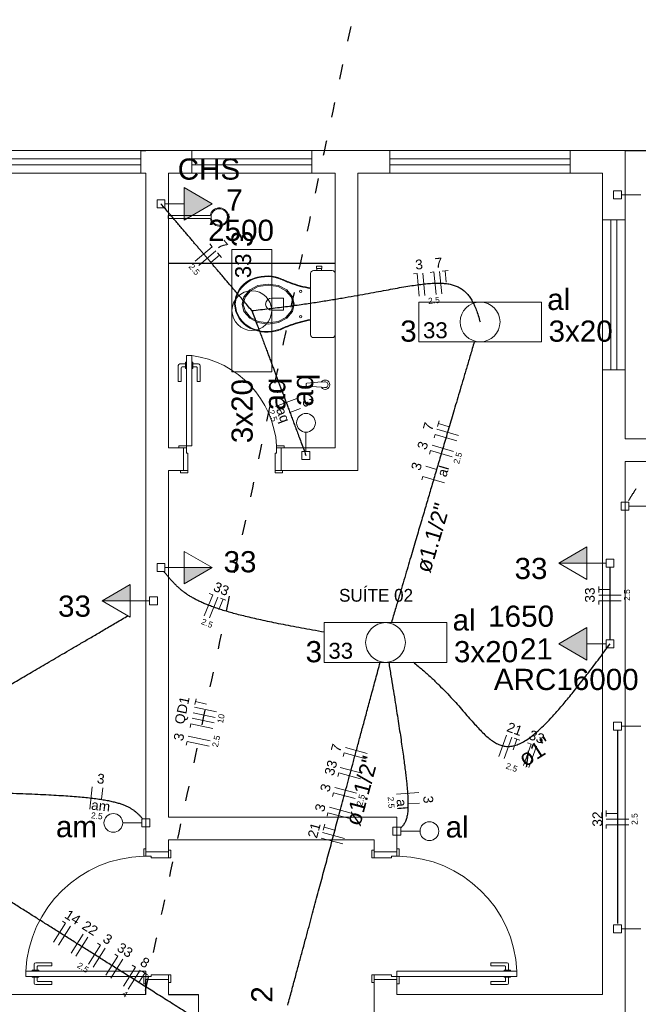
# Model space of a CAD drawing. Header units: millimetres. Extents: x 26 to 1362, y 24 to 358.
# Tile 244 of 256: x 1288.21 to 1292.33, y 263.45 to 270.01. Entities that reach past the tile are written whole.
import ezdxf

# ---------------------------------------------------------------- set-up
doc = ezdxf.new("R2010")
doc.units = ezdxf.units.MM
doc.linetypes.add('DOT2', pattern=[3.175, 0, -3.175])
for name, color, linetype in [('ARQ-ALVENARIA', 4, 'Continuous'), ('ARQ-PISO', 8, 'Continuous'), ('LOUÇAS', 7, 'Continuous')]:
    doc.layers.add(name, color=color, linetype=linetype)
for name, color, linetype, lineweight in [('EL-Condutos', 4, 'Continuous', 30), ('EL-Fios', 9, 'Continuous', 20), ('EL-Textos condutos', 7, 'Continuous', 20), ('EL-Textos fios', 7, 'Continuous', 20), ('EL-Textos pontos', 5, 'Continuous', 20), ('MB ALVENARIA', 7, 'Continuous', 20), ('MB ESQUADRIA', 7, 'Continuous', 20), ('MB MOBILIÁRIO', 8, 'Continuous', 5), ('MB TEXTO 0', 7, 'Continuous', 20), ('P-SIMBOL', 5, 'Continuous', 20)]:
    doc.layers.add(name, color=color, linetype=linetype, lineweight=lineweight)
doc.styles.add('arial', font='arial.ttf')
doc.styles.add('AvantGardeBkBT', font='txt')

msp = doc.modelspace()

# ---------------------------------------------------------------- hatches: boundary and pattern name
at = {"layer": 'P-SIMBOL', "linetype": 'Continuous'}
for points in [[(1289.3056, 268.6728), (1289.4931, 268.7811), (1289.3056, 268.8893)], [(1291.9885, 266.3862), (1291.801, 266.3862), (1291.9885, 266.4944)], [(1289.3056, 266.3563), (1289.4931, 266.3563), (1289.3056, 266.248)], [(1288.9465, 266.1353), (1288.759, 266.1353), (1288.9465, 266.2435)], [(1291.9885, 265.9563), (1291.801, 265.848), (1291.9885, 265.7398)]]:
    msp.add_hatch(color=256, dxfattribs=at).paths.add_polyline_path(points)

# ---------------------------------------------------------------- linework, layer by layer
at = {"layer": 'ARQ-ALVENARIA'}
for points in [[(1289.017, 269.1355), (1289.051, 269.1355)], [(1289.051, 263.5115), (1289.051, 263.6115)], [(1289.201, 263.5115), (1289.401, 263.5115)]]:
    msp.add_lwpolyline(points, dxfattribs=at)
at = {"layer": 'ARQ-PISO'}
for points in [[(1292.243, 269.1355), (1296.576, 269.137)], [(1289.201, 268.385), (1289.201, 268.385), (1290.3115, 268.385)]]:
    msp.add_lwpolyline(points, dxfattribs=at)
at = {"layer": 'EL-Condutos', "linetype": 'DOT2', "ltscale": 0.05}
for points in [[(1285.0543, 244.8112), (1285.4741, 246.78), (1285.867, 248.6223), (1286.2347, 250.3469), (1286.5793, 251.963), (1286.9027, 253.4796), (1287.2069, 254.9057), (1287.4936, 256.2505), (1287.7649, 257.5229), (1288.0228, 258.7319), (1288.269, 259.8867), (1288.5056, 260.9963), (1288.7345, 262.0696), (1288.9576, 263.1159), (1289.1768, 264.144), (1289.3942, 265.1631), (1289.6115, 266.1822), (1289.8307, 267.2104), (1290.0538, 268.2566), (1290.2827, 269.33), (1290.5193, 270.4396), (1290.7656, 271.5944), (1291.0234, 272.8034), (1291.2947, 274.0758), (1291.5815, 275.4205), (1291.8856, 276.8467), (1292.209, 278.3633), (1292.5536, 279.9794), (1292.9214, 281.704), (1293.3142, 283.5462), (1293.734, 285.5151)], [(1296.4832, 270.7306), (1296.1238, 270.4314), (1295.7878, 270.1511), (1295.4744, 269.889), (1295.1825, 269.6442), (1294.9115, 269.416), (1294.6602, 269.2036), (1294.428, 269.0062), (1294.2137, 268.8229), (1294.0167, 268.6531), (1293.836, 268.496), (1293.6706, 268.3507), (1293.5198, 268.2165), (1293.3825, 268.0927), (1293.258, 267.9783), (1293.1453, 267.8727), (1293.0435, 267.775), (1292.9518, 267.6845), (1292.8692, 267.6004), (1292.7948, 267.5219), (1292.7279, 267.4482), (1292.6674, 267.3785), (1292.6125, 267.3121), (1292.5623, 267.2482), (1292.5159, 267.186), (1292.4724, 267.1247), (1292.4309, 267.0635), (1292.3905, 267.0017), (1292.3504, 266.9384), (1292.3096, 266.8729), (1292.2672, 266.8044)]]:
    msp.add_spline(points, degree=3, dxfattribs=at)
at = {"layer": 'EL-Condutos', "linetype": 'Continuous'}
for points in [[(1289.7563, 268.0695), (1289.727, 268.1039), (1289.6996, 268.1361), (1289.674, 268.1663), (1289.6499, 268.1945), (1289.6274, 268.221), (1289.6062, 268.246), (1289.5862, 268.2695), (1289.5673, 268.2917), (1289.5493, 268.3129), (1289.5321, 268.3331), (1289.5156, 268.3525), (1289.4997, 268.3712), (1289.4841, 268.3895), (1289.4688, 268.4075), (1289.4537, 268.4253), (1289.4385, 268.4431), (1289.4232, 268.4611), (1289.4077, 268.4794), (1289.3917, 268.4981), (1289.3752, 268.5175), (1289.358, 268.5377), (1289.3401, 268.5589), (1289.3211, 268.5811), (1289.3011, 268.6046), (1289.2799, 268.6296), (1289.2574, 268.6561), (1289.2334, 268.6843), (1289.2077, 268.7145), (1289.1803, 268.7467), (1289.151, 268.7811)], [(1289.7563, 268.0695), (1289.8718, 268.0825), (1289.9809, 268.0961), (1290.084, 268.1102), (1290.1811, 268.1245), (1290.2725, 268.139), (1290.3584, 268.1533), (1290.439, 268.1674), (1290.5144, 268.181), (1290.5849, 268.1939), (1290.6507, 268.2061), (1290.7119, 268.2172), (1290.7688, 268.2272), (1290.8216, 268.2357), (1290.8704, 268.2427), (1290.9155, 268.248), (1290.957, 268.2513), (1290.9952, 268.2526), (1291.0303, 268.2515), (1291.0624, 268.248), (1291.0917, 268.2418), (1291.1185, 268.2328), (1291.143, 268.2208), (1291.1652, 268.2055), (1291.1856, 268.1869), (1291.2041, 268.1647), (1291.2212, 268.1387), (1291.2368, 268.1088), (1291.2513, 268.0748), (1291.2648, 268.0365), (1291.2775, 267.9937)], [(1289.7563, 268.0695), (1289.7737, 268.0228), (1289.7901, 267.9791), (1289.8054, 267.9382), (1289.8197, 267.8999), (1289.8331, 267.8639), (1289.8458, 267.8301), (1289.8577, 267.7982), (1289.869, 267.768), (1289.8797, 267.7393), (1289.89, 267.7119), (1289.8998, 267.6856), (1289.9093, 267.6601), (1289.9186, 267.6353), (1289.9277, 267.6109), (1289.9367, 267.5867), (1289.9458, 267.5626), (1289.9549, 267.5382), (1289.9642, 267.5134), (1289.9737, 267.4879), (1289.9835, 267.4616), (1289.9938, 267.4342), (1290.0045, 267.4055), (1290.0158, 267.3753), (1290.0277, 267.3434), (1290.0403, 267.3096), (1290.0538, 267.2736), (1290.0681, 267.2353), (1290.0834, 267.1944), (1290.0997, 267.1507), (1290.1172, 267.104)], [(1291.2383, 267.8607), (1291.2127, 267.7739), (1291.1885, 267.6921), (1291.1658, 267.615), (1291.1443, 267.5423), (1291.124, 267.4736), (1291.1048, 267.4085), (1291.0866, 267.3466), (1291.0692, 267.2876), (1291.0525, 267.2312), (1291.0365, 267.1769), (1291.021, 267.1245), (1291.006, 267.0735), (1290.9912, 267.0235), (1290.9767, 266.9743), (1290.9623, 266.9255), (1290.9479, 266.8767), (1290.9334, 266.8275), (1290.9186, 266.7775), (1290.9036, 266.7265), (1290.8881, 266.6741), (1290.8721, 266.6198), (1290.8554, 266.5634), (1290.838, 266.5044), (1290.8198, 266.4425), (1290.8005, 266.3774), (1290.7802, 266.3087), (1290.7588, 266.236), (1290.736, 266.1589), (1290.7119, 266.0772), (1290.6863, 265.9904)], [(1290.2397, 265.9258), (1290.1607, 265.9399), (1290.0862, 265.9535), (1290.0162, 265.9667), (1289.9504, 265.9796), (1289.8886, 265.9921), (1289.8308, 266.0044), (1289.7767, 266.0164), (1289.7261, 266.0282), (1289.6789, 266.0399), (1289.635, 266.0515), (1289.5941, 266.063), (1289.5561, 266.0746), (1289.5208, 266.0861), (1289.488, 266.0978), (1289.4576, 266.1095), (1289.4294, 266.1214), (1289.4033, 266.1335), (1289.379, 266.1459), (1289.3565, 266.1586), (1289.3354, 266.1716), (1289.3157, 266.1849), (1289.2972, 266.1987), (1289.2798, 266.213), (1289.2631, 266.2278), (1289.2472, 266.2431), (1289.2318, 266.259), (1289.2167, 266.2756), (1289.2018, 266.2929), (1289.187, 266.3109), (1289.1719, 266.3296)], [(1292.143, 265.8749), (1292.143, 265.8976), (1292.143, 265.9189), (1292.143, 265.939), (1292.143, 265.9579), (1292.143, 265.9758), (1292.143, 265.9927), (1292.143, 266.0087), (1292.143, 266.0239), (1292.143, 266.0385), (1292.143, 266.0525), (1292.143, 266.066), (1292.143, 266.0791), (1292.143, 266.092), (1292.143, 266.1046), (1292.143, 266.1171), (1292.143, 266.1297), (1292.143, 266.1423), (1292.143, 266.1552), (1292.143, 266.1683), (1292.143, 266.1818), (1292.143, 266.1958), (1292.143, 266.2103), (1292.143, 266.2256), (1292.143, 266.2416), (1292.143, 266.2585), (1292.143, 266.2763), (1292.143, 266.2953), (1292.143, 266.3153), (1292.143, 266.3367), (1292.143, 266.3593)], [(1287.1848, 265.012), (1287.2626, 265.0576), (1287.3362, 265.1007), (1287.4058, 265.1415), (1287.4717, 265.1802), (1287.5343, 265.2169), (1287.594, 265.2518), (1287.6509, 265.2852), (1287.7054, 265.3171), (1287.7578, 265.3479), (1287.8085, 265.3776), (1287.8577, 265.4064), (1287.9058, 265.4346), (1287.9531, 265.4623), (1287.9998, 265.4897), (1288.0464, 265.517), (1288.093, 265.5444), (1288.1401, 265.5719), (1288.1879, 265.6), (1288.2367, 265.6286), (1288.2869, 265.658), (1288.3388, 265.6884), (1288.3926, 265.72), (1288.4487, 265.7529), (1288.5075, 265.7873), (1288.5691, 265.8235), (1288.634, 265.8615), (1288.7025, 265.9016), (1288.7747, 265.944), (1288.8512, 265.9888), (1288.9321, 266.0363)], [(1290.8331, 265.7254), (1290.8943, 265.6746), (1290.9507, 265.6243), (1291.0025, 265.5747), (1291.0502, 265.5263), (1291.0942, 265.4794), (1291.1348, 265.4343), (1291.1724, 265.3915), (1291.2075, 265.3513), (1291.2405, 265.314), (1291.2717, 265.28), (1291.3016, 265.2497), (1291.3305, 265.2234), (1291.3589, 265.2015), (1291.3871, 265.1844), (1291.4156, 265.1723), (1291.4447, 265.1657), (1291.4749, 265.1649), (1291.5065, 265.1703), (1291.5399, 265.1823), (1291.5756, 265.2011), (1291.6139, 265.2272), (1291.6552, 265.2609), (1291.7, 265.3026), (1291.7486, 265.3527), (1291.8014, 265.4114), (1291.8589, 265.4792), (1291.9214, 265.5564), (1291.9893, 265.6433), (1292.0631, 265.7404), (1292.143, 265.848)], [(1289.9962, 263.441), (1290.0219, 263.5367), (1290.0464, 263.6273), (1290.0695, 263.7133), (1290.0915, 263.7949), (1290.1124, 263.8727), (1290.1325, 263.947), (1290.1516, 264.0182), (1290.1701, 264.0867), (1290.1879, 264.1529), (1290.2052, 264.2172), (1290.2222, 264.2801), (1290.2388, 264.3418), (1290.2553, 264.4029), (1290.2716, 264.4637), (1290.2881, 264.5247), (1290.3046, 264.5861), (1290.3214, 264.6485), (1290.3386, 264.7121), (1290.3562, 264.7776), (1290.3744, 264.8451), (1290.3932, 264.9151), (1290.4129, 264.9881), (1290.4334, 265.0644), (1290.455, 265.1444), (1290.4777, 265.2286), (1290.5016, 265.3172), (1290.5268, 265.4108), (1290.5534, 265.5098), (1290.5816, 265.6144), (1290.6114, 265.7252)], [(1290.6689, 265.7239), (1290.6832, 265.636), (1290.6966, 265.5532), (1290.7091, 265.4752), (1290.7207, 265.402), (1290.7315, 265.3333), (1290.7414, 265.269), (1290.7504, 265.2088), (1290.7586, 265.1528), (1290.766, 265.1006), (1290.7725, 265.0522), (1290.7783, 265.0074), (1290.7832, 264.966), (1290.7874, 264.9278), (1290.7908, 264.8928), (1290.7934, 264.8606), (1290.7953, 264.8313), (1290.7964, 264.8045), (1290.7968, 264.7802), (1290.7965, 264.7582), (1290.7955, 264.7383), (1290.7938, 264.7204), (1290.7913, 264.7043), (1290.7883, 264.6898), (1290.7845, 264.6768), (1290.7801, 264.6652), (1290.7751, 264.6547), (1290.7694, 264.6452), (1290.7631, 264.6366), (1290.7562, 264.6286), (1290.7487, 264.6211)], [(1292.193, 265.2735), (1292.193, 265.2117), (1292.193, 265.1538), (1292.193, 265.0995), (1292.193, 265.0484), (1292.193, 265.0004), (1292.193, 264.9552), (1292.193, 264.9124), (1292.193, 264.8718), (1292.193, 264.8331), (1292.193, 264.7961), (1292.193, 264.7605), (1292.193, 264.726), (1292.193, 264.6924), (1292.193, 264.6593), (1292.193, 264.6265), (1292.193, 264.5937), (1292.193, 264.5607), (1292.193, 264.5271), (1292.193, 264.4927), (1292.193, 264.4573), (1292.193, 264.4205), (1292.193, 264.3821), (1292.193, 264.3418), (1292.193, 264.2993), (1292.193, 264.2544), (1292.193, 264.2068), (1292.193, 264.1562), (1292.193, 264.1023), (1292.193, 264.0449), (1292.193, 263.9837)], [(1287.3664, 264.8721), (1287.5045, 264.8693), (1287.6341, 264.8665), (1287.7557, 264.8638), (1287.8693, 264.861), (1287.9755, 264.8582), (1288.0743, 264.8553), (1288.1662, 264.8523), (1288.2514, 264.8492), (1288.3302, 264.8459), (1288.4029, 264.8424), (1288.4699, 264.8386), (1288.5313, 264.8346), (1288.5875, 264.8303), (1288.6388, 264.8256), (1288.6854, 264.8206), (1288.7277, 264.8153), (1288.766, 264.8094), (1288.8005, 264.8032), (1288.8316, 264.7964), (1288.8595, 264.7892), (1288.8845, 264.7814), (1288.907, 264.773), (1288.9271, 264.764), (1288.9453, 264.7544), (1288.9618, 264.7441), (1288.9769, 264.7331), (1288.9908, 264.7214), (1289.004, 264.7089), (1289.0166, 264.6956), (1289.029, 264.6815)], [(1289.7541, 263.1175), (1289.6317, 263.1947), (1289.5164, 263.2674), (1289.4079, 263.3359), (1289.3055, 263.4004), (1289.2089, 263.4614), (1289.1174, 263.519), (1289.0306, 263.5738), (1288.9481, 263.6258), (1288.8692, 263.6756), (1288.7934, 263.7233), (1288.7204, 263.7694), (1288.6496, 263.8141), (1288.5804, 263.8577), (1288.5123, 263.9006), (1288.445, 263.9431), (1288.3778, 263.9855), (1288.3103, 264.0281), (1288.2419, 264.0712), (1288.1722, 264.1151), (1288.1006, 264.1603), (1288.0267, 264.2069), (1287.95, 264.2553), (1287.8699, 264.3058), (1287.7859, 264.3588), (1287.6976, 264.4145), (1287.6044, 264.4732), (1287.5058, 264.5354), (1287.4014, 264.6013), (1287.2905, 264.6711), (1287.1729, 264.7454)]]:
    msp.add_spline(points, degree=3, dxfattribs=at)
at = {"layer": 'EL-Fios'}
for p, q in [((1289.3782, 268.3982), (1289.4925, 268.4954)), ((1289.4763, 268.5144), (1289.4925, 268.4954)), ((1289.4025, 268.3696), (1289.5168, 268.4668)), ((1289.484, 268.3897), (1289.5411, 268.4383)), ((1289.5281, 268.4535), (1289.554, 268.423)), ((1290.8329, 268.3134), (1290.8577, 268.3159)), ((1290.8724, 268.1666), (1290.8577, 268.3159)), ((1290.9098, 268.1703), (1290.8951, 268.3195)), ((1290.9448, 268.3244), (1290.9697, 268.3269)), ((1290.9844, 268.1776), (1290.9697, 268.3269)), ((1291.0217, 268.1813), (1291.007, 268.3306)), ((1291.0244, 268.3323), (1291.0642, 268.3362)), ((1291.0517, 268.2596), (1291.0443, 268.3342)), ((1289.9148, 267.431), (1290.0554, 267.4835)), ((1290.0099, 267.391), (1290.0801, 267.4173)), ((1290.9937, 267.297), (1291.0051, 267.3354)), ((1291.0713, 267.295), (1290.9994, 267.3162)), ((1290.9711, 267.2203), (1290.9782, 267.2443)), ((1291.122, 267.2018), (1290.9782, 267.2443)), ((1291.1326, 267.2378), (1290.9888, 267.2802)), ((1291.1008, 267.1299), (1290.9569, 267.1724)), ((1290.9392, 267.1124), (1290.9463, 267.1364)), ((1291.0902, 267.0939), (1290.9463, 267.1364)), ((1290.9876, 267.0113), (1290.9157, 267.0326)), ((1290.8886, 266.9407), (1290.8956, 266.9647)), ((1291.0395, 266.9222), (1290.8956, 266.9647)), ((1289.4388, 266.0361), (1289.4961, 266.1747)), ((1289.473, 266.1842), (1289.4961, 266.1747)), ((1292.068, 266.1909), (1292.068, 266.2309)), ((1292.143, 266.2109), (1292.068, 266.2109)), ((1292.218, 266.1734), (1292.068, 266.1734)), ((1289.4735, 266.0217), (1289.5308, 266.1604)), ((1289.5368, 266.0767), (1289.5654, 266.1461)), ((1289.5469, 266.1537), (1289.5839, 266.1384)), ((1292.218, 266.1359), (1292.068, 266.1359)), ((1292.068, 266.1109), (1292.068, 266.1359)), ((1289.3772, 265.4434), (1289.3856, 265.4825)), ((1289.4548, 265.4473), (1289.3814, 265.463)), ((1289.5125, 265.3583), (1289.3658, 265.3896)), ((1289.5203, 265.395), (1289.3736, 265.4263)), ((1289.5047, 265.3217), (1289.358, 265.353)), ((1289.3449, 265.2918), (1289.3501, 265.3163)), ((1289.4968, 265.285), (1289.3501, 265.3163)), ((1289.3195, 265.1726), (1289.3247, 265.1971)), ((1289.4714, 265.1658), (1289.3247, 265.1971)), ((1289.4792, 265.2025), (1289.3325, 265.2338)), ((1291.4015, 265.0976), (1291.4525, 265.2386)), ((1291.4367, 265.0848), (1291.4878, 265.2258)), ((1291.4975, 265.1426), (1291.523, 265.2131)), ((1291.5042, 265.2199), (1291.5418, 265.2063)), ((1291.5936, 265.1876), (1291.6171, 265.1791)), ((1290.5257, 265.1184), (1290.3808, 265.1574)), ((1291.566, 265.038), (1291.6171, 265.1791)), ((1291.6013, 265.0253), (1291.6523, 265.1663)), ((1290.3646, 265.0971), (1290.3711, 265.1212)), ((1290.5159, 265.0822), (1290.3711, 265.1212)), ((1290.4899, 264.9857), (1290.3451, 265.0247)), ((1290.3288, 264.9643), (1290.3353, 264.9885)), ((1290.4802, 264.9495), (1290.3353, 264.9885)), ((1288.676, 264.7463), (1288.6922, 264.8954)), ((1288.7544, 264.8132), (1288.7625, 264.8878)), ((1290.4541, 264.8529), (1290.3093, 264.8919)), ((1290.2931, 264.8316), (1290.2996, 264.8557)), ((1290.4444, 264.8167), (1290.2996, 264.8557)), ((1290.7193, 264.8462), (1290.8689, 264.858)), ((1290.4184, 264.7201), (1290.2735, 264.7591)), ((1290.7996, 264.7815), (1290.8744, 264.7874)), ((1292.118, 264.698), (1292.118, 264.738)), ((1290.2573, 264.6988), (1290.2638, 264.7229)), ((1290.4086, 264.6839), (1290.2638, 264.7229)), ((1292.193, 264.718), (1292.118, 264.718)), ((1292.268, 264.6805), (1292.118, 264.6805)), ((1290.2326, 264.6071), (1290.243, 264.6457)), ((1290.3102, 264.6069), (1290.2378, 264.6264)), ((1292.268, 264.643), (1292.118, 264.643)), ((1292.118, 264.618), (1292.118, 264.643)), ((1290.3631, 264.5149), (1290.2183, 264.554)), ((1290.3729, 264.5512), (1290.228, 264.5902)), ((1288.4355, 263.8604), (1288.5155, 263.9873)), ((1288.4672, 263.8404), (1288.5472, 263.9673)), ((1288.4944, 264.0006), (1288.5155, 263.9873)), ((1288.5518, 263.787), (1288.6318, 263.9139)), ((1288.5835, 263.767), (1288.6635, 263.8939)), ((1288.6681, 263.7137), (1288.7481, 263.8406)), ((1288.6998, 263.6937), (1288.7798, 263.8206)), ((1288.727, 263.8539), (1288.7481, 263.8406)), ((1288.7844, 263.6404), (1288.8644, 263.7672)), ((1288.8161, 263.6204), (1288.8961, 263.7472)), ((1288.8433, 263.7806), (1288.8644, 263.7672)), ((1288.9007, 263.567), (1288.9807, 263.6939)), ((1288.9596, 263.7072), (1288.9807, 263.6939)), ((1288.9324, 263.547), (1289.0124, 263.6739)), ((1289.0042, 263.5904), (1289.0442, 263.6539)), ((1289.0272, 263.6645), (1289.0611, 263.6432))]:
    msp.add_line(p, q, dxfattribs=at)
at = {"layer": 'LOUÇAS'}
msp.add_line((1289.201, 268.6835), (1289.201, 268.7035), dxfattribs=at)
at = {"layer": 'MB ALVENARIA'}
for p, q in [((1290.687, 263.642), (1290.572, 263.642)), ((1290.687, 263.642), (1290.572, 263.642)), ((1289.051, 263.5115), (1289.051, 263.6115)), ((1289.051, 263.6115), (1289.201, 263.6115)), ((1290.722, 263.6115), (1290.572, 263.6115))]:
    msp.add_line(p, q, dxfattribs=at)
for points in [[(1289.017, 269.1355), (1289.017, 268.985)], [(1289.051, 269.1355), (1289.356, 269.1355)], [(1289.356, 268.985), (1289.356, 269.1355)], [(1290.1565, 269.1355), (1290.677, 269.1355)], [(1290.1565, 268.985), (1290.1565, 269.1355)], [(1290.677, 268.985), (1290.677, 269.1355)], [(1291.8775, 269.1355), (1292.243, 269.1355)], [(1291.8775, 268.985), (1291.8775, 269.1355)], [(1292.243, 268.675), (1292.243, 269.1355)], [(1289.017, 268.985), (1289.051, 268.985)], [(1289.051, 264.4625), (1289.051, 268.985)], [(1289.201, 267.154), (1289.201, 268.985)], [(1289.201, 268.985), (1289.356, 268.985)], [(1290.1565, 268.985), (1290.3115, 268.985)], [(1290.3115, 267.154), (1290.3115, 268.985)], [(1290.462, 267.004), (1290.462, 268.985)], [(1290.462, 268.985), (1290.677, 268.985)], [(1291.8775, 268.985), (1292.093, 268.985)], [(1292.093, 268.675), (1292.093, 268.985)], [(1292.093, 268.675), (1292.243, 268.675)], [(1292.093, 263.5115), (1292.093, 267.6745)], [(1292.093, 267.6745), (1292.243, 267.6745)], [(1292.243, 267.214), (1292.243, 267.6745)], [(1289.301, 267.154), (1289.201, 267.154)], [(1289.301, 267.004), (1289.301, 267.154)], [(1290.3115, 267.154), (1289.9515, 267.154)], [(1290.722, 263.3615), (1292.243, 263.3615), (1292.243, 267.064)], [(1289.201, 264.6925), (1289.201, 267.004)], [(1289.301, 267.004), (1289.201, 267.004)], [(1290.462, 267.004), (1289.9515, 267.004)], [(1289.201, 264.6925), (1290.722, 264.6925)], [(1290.722, 264.4625), (1290.722, 264.6925)], [(1289.201, 264.4625), (1289.201, 264.5425)], [(1289.201, 264.5425), (1290.572, 264.5425)], [(1290.572, 264.4625), (1290.572, 264.5425)], [(1290.722, 263.622), (1290.722, 263.5115)], [(1289.201, 263.5115), (1289.201, 263.6115)], [(1290.572, 261.01), (1290.572, 263.6115)], [(1290.722, 263.6115), (1290.722, 263.5115)], [(1284.868, 263.5115), (1289.051, 263.5115)], [(1289.201, 263.5115), (1289.401, 263.5115)], [(1289.401, 261.01), (1289.401, 263.5115)], [(1290.722, 263.5115), (1292.093, 263.5115)]]:
    msp.add_lwpolyline(points, dxfattribs=at)
at = {"layer": 'MB ESQUADRIA'}
for p, q in [((1289.2665, 267.704), (1289.2665, 267.597)), ((1289.2665, 267.704), (1289.2665, 267.597)), ((1289.315, 267.714), (1289.2765, 267.714)), ((1289.315, 267.714), (1289.2765, 267.714)), ((1289.2865, 267.597), (1289.2865, 267.689)), ((1289.2865, 267.597), (1289.2865, 267.689)), ((1289.2915, 267.694), (1289.315, 267.694)), ((1289.2915, 267.694), (1289.315, 267.694)), ((1289.3215, 267.7265), (1289.315, 267.7265)), ((1289.315, 267.7265), (1289.315, 267.684)), ((1289.3215, 267.7265), (1289.315, 267.7265)), ((1289.315, 267.7265), (1289.315, 267.684)), ((1289.315, 267.684), (1289.3215, 267.684)), ((1289.315, 267.684), (1289.3215, 267.684)), ((1289.3565, 267.7265), (1289.363, 267.7265)), ((1289.3565, 267.7265), (1289.363, 267.7265)), ((1289.363, 267.684), (1289.3565, 267.684)), ((1289.363, 267.684), (1289.3565, 267.684)), ((1289.363, 267.7265), (1289.363, 267.684)), ((1289.363, 267.7265), (1289.363, 267.684)), ((1289.363, 267.714), (1289.4015, 267.714)), ((1289.363, 267.714), (1289.4015, 267.714)), ((1289.3865, 267.694), (1289.363, 267.694)), ((1289.3865, 267.694), (1289.363, 267.694)), ((1289.3915, 267.597), (1289.3915, 267.689)), ((1289.3915, 267.597), (1289.3915, 267.689)), ((1289.4115, 267.704), (1289.4115, 267.597)), ((1289.4115, 267.704), (1289.4115, 267.597)), ((1289.2665, 267.597), (1289.2865, 267.597)), ((1289.2665, 267.597), (1289.2865, 267.597)), ((1289.4115, 267.597), (1289.3915, 267.597)), ((1289.4115, 267.597), (1289.3915, 267.597)), ((1289.321, 267.154), (1289.296, 267.154)), ((1289.321, 267.154), (1289.296, 267.154)), ((1289.321, 267.154), (1289.296, 267.154)), ((1289.321, 267.154), (1289.296, 267.154)), ((1289.321, 267.119), (1289.321, 267.154)), ((1289.321, 267.119), (1289.321, 267.154)), ((1289.321, 267.119), (1289.321, 267.154)), ((1289.321, 267.119), (1289.321, 267.154)), ((1289.321, 267.119), (1289.331, 267.119)), ((1289.321, 267.119), (1289.331, 267.119)), ((1289.321, 267.119), (1289.331, 267.119)), ((1289.321, 267.119), (1289.331, 267.119)), ((1289.331, 267.119), (1289.331, 267.004)), ((1289.331, 267.119), (1289.331, 267.004)), ((1289.331, 267.119), (1289.331, 267.004)), ((1289.331, 267.119), (1289.331, 267.004)), ((1289.9115, 267.119), (1289.9115, 267.004)), ((1289.9215, 267.119), (1289.9115, 267.119)), ((1289.9115, 267.119), (1289.9115, 267.004)), ((1289.9215, 267.119), (1289.9115, 267.119)), ((1289.9215, 267.119), (1289.9215, 267.154)), ((1289.9215, 267.154), (1289.9465, 267.154)), ((1289.9215, 267.119), (1289.9215, 267.154)), ((1289.9215, 267.154), (1289.9465, 267.154)), ((1289.331, 267.004), (1289.296, 267.004)), ((1289.331, 267.004), (1289.296, 267.004)), ((1289.331, 267.004), (1289.296, 267.004)), ((1289.331, 267.004), (1289.296, 267.004)), ((1289.9115, 267.004), (1289.9465, 267.004)), ((1289.9115, 267.004), (1289.9465, 267.004)), ((1289.201, 264.4625), (1289.051, 264.4625)), ((1289.051, 264.4325), (1289.051, 264.4575)), ((1289.086, 264.4325), (1289.051, 264.4325)), ((1289.086, 264.4325), (1289.086, 264.4225)), ((1289.086, 264.4225), (1289.201, 264.4225)), ((1289.201, 264.4225), (1289.201, 264.4575)), ((1290.572, 264.4625), (1290.722, 264.4625)), ((1290.572, 264.4225), (1290.572, 264.4575)), ((1290.687, 264.4225), (1290.572, 264.4225)), ((1290.687, 264.4325), (1290.687, 264.4225)), ((1290.687, 264.4325), (1290.722, 264.4325)), ((1290.722, 264.4325), (1290.722, 264.4575)), ((1288.306, 263.6735), (1288.306, 263.7125)), ((1288.316, 263.7225), (1288.423, 263.722)), ((1288.326, 263.697), (1288.326, 263.6735)), ((1288.423, 263.7025), (1288.331, 263.7025)), ((1288.423, 263.722), (1288.423, 263.7025)), ((1291.457, 263.7225), (1291.35, 263.722)), ((1291.35, 263.722), (1291.35, 263.7025)), ((1291.35, 263.7025), (1291.442, 263.7025)), ((1291.447, 263.697), (1291.447, 263.6735)), ((1291.467, 263.6735), (1291.467, 263.7125)), ((1288.2935, 263.6675), (1288.2935, 263.6735)), ((1288.2935, 263.6735), (1288.336, 263.6735)), ((1288.2935, 263.6325), (1288.2935, 263.626)), ((1288.2935, 263.626), (1288.336, 263.626)), ((1288.306, 263.626), (1288.306, 263.587)), ((1288.326, 263.602), (1288.326, 263.626)), ((1288.336, 263.6735), (1288.336, 263.667)), ((1288.336, 263.626), (1288.336, 263.6325)), ((1289.051, 263.632), (1289.051, 263.607)), ((1289.086, 263.632), (1289.051, 263.632)), ((1289.051, 263.632), (1289.051, 263.607)), ((1289.086, 263.632), (1289.051, 263.632)), ((1289.086, 263.642), (1289.201, 263.642)), ((1289.086, 263.632), (1289.086, 263.642)), ((1289.086, 263.642), (1289.201, 263.642)), ((1289.086, 263.632), (1289.086, 263.642)), ((1289.201, 263.642), (1289.201, 263.6065)), ((1289.201, 263.642), (1289.201, 263.6065)), ((1290.572, 263.642), (1290.572, 263.6065)), ((1290.572, 263.642), (1290.572, 263.6065)), ((1290.687, 263.632), (1290.687, 263.642)), ((1290.687, 263.632), (1290.687, 263.642)), ((1290.687, 263.632), (1290.722, 263.632)), ((1290.687, 263.632), (1290.722, 263.632)), ((1290.722, 263.632), (1290.722, 263.607)), ((1290.722, 263.632), (1290.722, 263.607)), ((1291.437, 263.6735), (1291.437, 263.667)), ((1291.4795, 263.6735), (1291.437, 263.6735)), ((1291.437, 263.626), (1291.437, 263.6325)), ((1291.4795, 263.626), (1291.437, 263.626)), ((1291.447, 263.602), (1291.447, 263.626)), ((1291.467, 263.626), (1291.467, 263.587)), ((1291.4795, 263.6675), (1291.4795, 263.6735)), ((1291.4795, 263.6325), (1291.4795, 263.626)), ((1288.316, 263.577), (1288.423, 263.577)), ((1288.423, 263.597), (1288.331, 263.597)), ((1288.423, 263.577), (1288.423, 263.597)), ((1291.35, 263.577), (1291.35, 263.597)), ((1291.35, 263.597), (1291.442, 263.597)), ((1291.457, 263.577), (1291.35, 263.577))]:
    msp.add_line(p, q, dxfattribs=at)
at = {"layer": 'MB ESQUADRIA', "linetype": 'Continuous'}
for points in [[(1289.017, 269.1355), (1287.0155, 269.1355)], [(1290.1565, 269.1355), (1289.356, 269.1355)], [(1291.8775, 269.1355), (1290.677, 269.1355)], [(1287.0155, 269.0805), (1289.017, 269.0805)], [(1289.356, 269.0805), (1290.1565, 269.0805)], [(1290.677, 269.0805), (1291.8775, 269.0805)], [(1287.0155, 269.0405), (1289.017, 269.0405)], [(1289.356, 269.0405), (1290.1565, 269.0405)], [(1290.677, 269.0405), (1291.8775, 269.0405)], [(1287.0155, 268.985), (1289.017, 268.985)], [(1289.356, 268.985), (1290.1565, 268.985)], [(1290.677, 268.985), (1291.8775, 268.985)], [(1292.093, 268.675), (1292.093, 267.6745)], [(1292.148, 268.675), (1292.148, 267.6745)], [(1292.188, 268.675), (1292.188, 267.6745)], [(1292.243, 267.6745), (1292.243, 268.675)], [(1292.243, 267.214), (1293.984, 267.214)], [(1292.243, 267.064), (1293.984, 267.064)]]:
    msp.add_lwpolyline(points, dxfattribs=at)
at = {"layer": 'MB ESQUADRIA'}
for points in [[(1289.3565, 267.7695), (1289.3565, 267.169), (1289.321, 267.169), (1289.321, 267.7695), (1289.3565, 267.7695)], [(1289.296, 267.154), (1289.271, 267.154), (1289.271, 267.169), (1289.321, 267.169), (1289.321, 267.154), (1289.321, 267.154)], [(1289.296, 267.154), (1289.271, 267.154), (1289.271, 267.169), (1289.321, 267.169), (1289.321, 267.154), (1289.321, 267.154)], [(1289.296, 267.154), (1289.271, 267.154), (1289.271, 267.169), (1289.321, 267.169), (1289.321, 267.154), (1289.321, 267.154)], [(1289.296, 267.154), (1289.271, 267.154), (1289.271, 267.169), (1289.321, 267.169), (1289.321, 267.154), (1289.321, 267.154)], [(1289.9465, 267.154), (1289.9715, 267.154), (1289.9715, 267.169), (1289.9215, 267.169), (1289.9215, 267.154), (1289.9215, 267.154)], [(1289.9465, 267.154), (1289.9715, 267.154), (1289.9715, 267.169), (1289.9215, 267.169), (1289.9215, 267.154), (1289.9215, 267.154)], [(1289.9515, 267.004), (1289.9515, 267.154)], [(1289.331, 267.004), (1289.331, 266.989), (1289.281, 266.989), (1289.281, 267.004), (1289.296, 267.004)], [(1289.331, 267.004), (1289.331, 266.989), (1289.281, 266.989), (1289.281, 267.004), (1289.296, 267.004)], [(1289.331, 267.004), (1289.331, 266.989), (1289.281, 266.989), (1289.281, 267.004), (1289.296, 267.004)], [(1289.331, 267.004), (1289.331, 266.989), (1289.281, 266.989), (1289.281, 267.004), (1289.296, 267.004)], [(1289.9115, 267.004), (1289.9115, 266.989), (1289.9615, 266.989), (1289.9615, 267.004), (1289.9465, 267.004)], [(1289.9115, 267.004), (1289.9115, 266.989), (1289.9615, 266.989), (1289.9615, 267.004), (1289.9465, 267.004)], [(1289.051, 264.4575), (1289.051, 264.4825), (1289.036, 264.4825), (1289.036, 264.4325), (1289.051, 264.4325), (1289.051, 264.4325)], [(1289.201, 264.4225), (1289.216, 264.4225), (1289.216, 264.4725), (1289.201, 264.4725), (1289.201, 264.4575)], [(1290.572, 264.4225), (1290.557, 264.4225), (1290.557, 264.4725), (1290.572, 264.4725), (1290.572, 264.4575)], [(1290.722, 264.4575), (1290.722, 264.4825), (1290.737, 264.4825), (1290.737, 264.4325), (1290.722, 264.4325), (1290.722, 264.4325)], [(1289.051, 263.607), (1289.051, 263.582), (1289.036, 263.582), (1289.036, 263.632), (1289.051, 263.632), (1289.051, 263.632)], [(1289.051, 263.607), (1289.051, 263.582), (1289.036, 263.582), (1289.036, 263.632), (1289.051, 263.632), (1289.051, 263.632)], [(1289.201, 263.642), (1289.216, 263.642), (1289.216, 263.5915), (1289.201, 263.5915), (1289.201, 263.6065)], [(1289.201, 263.642), (1289.216, 263.642), (1289.216, 263.5915), (1289.201, 263.5915), (1289.201, 263.6065)], [(1290.572, 263.642), (1290.557, 263.642), (1290.557, 263.5915), (1290.572, 263.5915), (1290.572, 263.6065)], [(1290.572, 263.642), (1290.557, 263.642), (1290.557, 263.5915), (1290.572, 263.5915), (1290.572, 263.6065)], [(1290.722, 263.607), (1290.722, 263.582), (1290.737, 263.582), (1290.737, 263.632), (1290.722, 263.632), (1290.722, 263.632)], [(1290.722, 263.607), (1290.722, 263.582), (1290.737, 263.582), (1290.737, 263.632), (1290.722, 263.632), (1290.722, 263.632)], [(1290.722, 263.582), (1290.722, 263.6115)]]:
    msp.add_lwpolyline(points, dxfattribs=at)
for points in [[(1289.051, 263.667), (1288.2505, 263.667), (1288.2505, 263.632), (1289.051, 263.632), (1289.051, 263.667)], [(1290.722, 263.667), (1291.5225, 263.667), (1291.5225, 263.632), (1290.722, 263.632), (1290.722, 263.667)]]:
    msp.add_lwpolyline(points, close=True, dxfattribs=at)
at = {"layer": 'MB ESQUADRIA', "linetype": 'Continuous'}
for centre, radius, start, end in [((1289.274, 267.1255), 0.6491, 3.84016, 82.7146), ((1289.274, 267.1255), 0.6491, 3.84016, 82.7146), ((1289.052, 263.63), 0.8023, 91.1406, 177.349), ((1290.721, 263.63), 0.8023, 2.65068, 88.8594)]:
    msp.add_arc(centre, radius, start, end, dxfattribs=at)
at = {"layer": 'MB ESQUADRIA'}
for centre, radius, start, end in [((1289.2765, 267.704), 0.01, 89.9711, 179.971), ((1289.2765, 267.704), 0.01, 89.9711, 179.971), ((1289.2915, 267.689), 0.005, 89.9711, 179.971), ((1289.2915, 267.689), 0.005, 89.9711, 179.971), ((1289.3865, 267.689), 0.005, 359.971, 89.9711), ((1289.3865, 267.689), 0.005, 359.971, 89.9711), ((1289.4015, 267.704), 0.01, 359.971, 89.9711), ((1289.4015, 267.704), 0.01, 359.971, 89.9711), ((1288.316, 263.7125), 0.01, 89.9711, 179.971), ((1288.331, 263.697), 0.005, 89.9711, 179.971), ((1291.442, 263.697), 0.005, 0.02893, 90.0289), ((1291.457, 263.7125), 0.01, 0.02893, 90.0289), ((1288.316, 263.587), 0.01, 179.971, 269.971), ((1288.331, 263.602), 0.005, 179.971, 269.971), ((1291.442, 263.602), 0.005, 270.029, 0.02893), ((1291.457, 263.587), 0.01, 270.029, 0.02893)]:
    msp.add_arc(centre, radius, start, end, dxfattribs=at)
at = {"layer": 'MB MOBILIÁRIO'}
for p, q in [((1289.4795, 268.7035), (1289.201, 268.7035)), ((1289.4795, 268.6835), (1289.201, 268.6835)), ((1289.603, 268.7135), (1289.5975, 268.7115)), ((1289.5975, 268.6755), (1289.603, 268.674)), ((1289.6065, 268.6935), (1289.6, 268.6935)), ((1289.6065, 268.6935), (1289.6, 268.6935)), ((1290.3115, 268.3165), (1290.3115, 267.909)), ((1290.1175, 267.581), (1290.1175, 267.5705)), ((1290.22, 267.5945), (1290.122, 267.586)), ((1290.22, 267.558), (1290.122, 267.5655)), ((1290.2415, 267.595), (1290.22, 267.5935)), ((1290.2415, 267.556), (1290.22, 267.558))]:
    msp.add_line(p, q, dxfattribs=at)
for points in [[(1290.1865, 268.3495), (1290.1865, 268.3645), (1290.204, 268.3645), (1290.2225, 268.3645), (1290.2225, 268.3495), (1290.2195, 268.3495), (1290.2195, 268.3365)], [(1290.1865, 268.3495), (1290.1895, 268.3495)], [(1290.2195, 268.3495), (1290.1895, 268.3495)], [(1290.1895, 268.3495), (1290.1895, 268.3365)], [(1290.3115, 268.3165), (1290.3115, 268.3165), (1290.3105, 268.3245), (1290.306, 268.331), (1290.2995, 268.335), (1290.2915, 268.3365), (1290.168, 268.3365), (1290.168, 268.3365), (1290.16, 268.335), (1290.1535, 268.331), (1290.1495, 268.3245), (1290.148, 268.3165), (1290.148, 268.113)], [(1290.0395, 268.113), (1290.027, 268.162), (1290.027, 268.162), (1289.9885, 268.2075), (1289.9885, 268.2075), (1289.934, 268.236), (1289.934, 268.236), (1289.8655, 268.2465), (1289.8655, 268.2465), (1289.797, 268.236), (1289.797, 268.236), (1289.7425, 268.2075), (1289.7425, 268.2075), (1289.704, 268.162), (1289.704, 268.162), (1289.6915, 268.113), (1289.6915, 268.113), (1289.704, 268.064), (1289.704, 268.064), (1289.7425, 268.0185), (1289.7425, 268.0185), (1289.797, 267.99), (1289.797, 267.99), (1289.8655, 267.9795), (1289.8655, 267.9795), (1289.934, 267.99), (1289.934, 267.99), (1289.9885, 268.0185), (1289.9885, 268.0185), (1290.027, 268.064), (1290.027, 268.064), (1290.0395, 268.113), (1290.0395, 268.113)], [(1290.0315, 268.113), (1290.02, 268.159), (1290.02, 268.159), (1289.9835, 268.202), (1289.9835, 268.202), (1289.931, 268.229), (1289.931, 268.229), (1289.8655, 268.239), (1289.8655, 268.239), (1289.7995, 268.229), (1289.7995, 268.229), (1289.7475, 268.202), (1289.7475, 268.202), (1289.711, 268.159), (1289.711, 268.159), (1289.6995, 268.113), (1289.6995, 268.113), (1289.711, 268.067), (1289.711, 268.067), (1289.7475, 268.024), (1289.7475, 268.024), (1289.7995, 267.997), (1289.7995, 267.997), (1289.8655, 267.987), (1289.8655, 267.987), (1289.931, 267.997), (1289.931, 267.997), (1289.9835, 268.024), (1289.9835, 268.024), (1290.02, 268.067), (1290.02, 268.067), (1290.0315, 268.113), (1290.0315, 268.113)], [(1290.147, 268.2155), (1290.147, 268.2155), (1290.148, 268.215)], [(1289.889, 268.153), (1289.9665, 268.153), (1289.9665, 268.1125)], [(1289.889, 268.072), (1289.9665, 268.072), (1289.9665, 268.113)], [(1290.3115, 267.909), (1290.3115, 267.909), (1290.3105, 267.901), (1290.306, 267.8955), (1290.2995, 267.891), (1290.2915, 267.8895), (1290.168, 267.8895), (1290.168, 267.8895), (1290.16, 267.891), (1290.1535, 267.8955), (1290.1495, 267.901), (1290.148, 267.909), (1290.148, 268.113)], [(1290.147, 268.0105), (1290.147, 268.0105), (1290.148, 268.0105)]]:
    msp.add_lwpolyline(points, dxfattribs=at)
for centre, radius in [((1289.5395, 268.6935), 0.0542), ((1290.081, 268.197), 0.00752), ((1290.081, 268.0285), 0.00752)]:
    msp.add_circle(centre, radius, dxfattribs=at)
for centre, radius, start, end in [((1289.5395, 268.6935), 0.0608, 17.388, 170.531), ((1289.5395, 268.6935), 0.0608, 189.469, 343.009), ((1289.5395, 268.6935), 0.0608, 343.009, 17.388), ((1289.6035, 268.713), 0.000485, 353.979, 107.388), ((1289.6035, 268.6745), 0.000485, 253.009, 5.28949), ((1289.6425, 268.709), 0.0388, 173.979, 203.353), ((1289.6425, 268.678), 0.0388, 156.647, 185.289), ((1289.831, 268.1045), 0.19, 115.762, 177.208), ((1289.8585, 268.0455), 0.255, 72.0904, 115.446), ((1289.858, 268.049), 0.2469, 71.867, 115.762), ((1300.458, 293.504), 27.3278, 247.351, 247.526), ((1301.0575, 294.943), 28.8818, 247.354, 247.518), ((1289.831, 268.1045), 0.1852, 115.762, 177.208), ((1290.2785, 268.972), 0.7678, 249.691, 260.163), ((1290.2785, 268.972), 0.7631, 249.691, 260.163), ((1289.889, 268.1125), 0.0405, 90, 270), ((1289.831, 268.1215), 0.19, 182.792, 244.238), ((1289.831, 268.1215), 0.1852, 182.792, 244.238), ((1290.2785, 267.254), 0.7678, 99.837, 110.309), ((1289.8585, 268.1805), 0.255, 244.554, 287.91), ((1289.858, 268.177), 0.2469, 244.238, 288.133), ((1300.458, 242.722), 27.3278, 112.474, 112.649), ((1301.0575, 241.283), 28.8818, 112.482, 112.646), ((1290.2785, 267.254), 0.7631, 99.837, 110.309), ((1290.1225, 267.581), 0.005, 94.4463, 180), ((1290.1225, 267.5705), 0.005, 180, 265.554), ((1290.2445, 267.5755), 0.0309, 217.138, 142.862), ((1290.2445, 267.5755), 0.0197, 261.107, 98.8925)]:
    msp.add_arc(centre, radius, start, end, dxfattribs=at)
at = {"layer": 'P-SIMBOL'}
for p, q in [((1289.3056, 268.6728), (1289.3056, 268.8893)), ((1289.3056, 268.8893), (1289.4931, 268.7811)), ((1292.1665, 268.8144), (1292.1665, 268.8674)), ((1292.1665, 268.8674), (1292.2195, 268.8674)), ((1292.2195, 268.8674), (1292.2195, 268.8144)), ((1289.1245, 268.7546), (1289.1245, 268.8076)), ((1289.1245, 268.8076), (1289.1776, 268.8076)), ((1289.1776, 268.8076), (1289.1776, 268.7546)), ((1292.2195, 268.8144), (1292.1665, 268.8144)), ((1292.3476, 268.8409), (1292.2195, 268.8409)), ((1289.1776, 268.7546), (1289.1245, 268.7546)), ((1289.3056, 268.7811), (1289.1776, 268.7811)), ((1289.4931, 268.7811), (1289.3056, 268.6728)), ((1289.8888, 268.4775), (1289.6238, 268.4775)), ((1289.6238, 268.4775), (1289.6238, 267.6615)), ((1289.8888, 268.4775), (1289.8888, 267.6615)), ((1290.8695, 268.1262), (1291.6855, 268.1262)), ((1290.8695, 268.1262), (1290.8695, 267.8612)), ((1291.6855, 268.1262), (1291.6855, 267.8612)), ((1290.8695, 267.8612), (1291.6855, 267.8612)), ((1289.8888, 267.6615), (1289.6238, 267.6615)), ((1290.1172, 267.259), (1290.1172, 267.1305)), ((1290.0906, 267.1305), (1290.1437, 267.1305)), ((1290.0906, 267.0775), (1290.0906, 267.1305)), ((1290.1437, 267.1305), (1290.1437, 267.0775)), ((1290.1437, 267.0775), (1290.0906, 267.0775)), ((1292.2165, 266.7388), (1292.2165, 266.7918)), ((1292.2165, 266.7918), (1292.2695, 266.7918)), ((1292.2695, 266.7918), (1292.2695, 266.7388)), ((1292.398, 266.7653), (1292.2695, 266.7653)), ((1292.2695, 266.7388), (1292.2165, 266.7388)), ((1289.3056, 266.4645), (1289.4931, 266.3563)), ((1289.3056, 266.248), (1289.3056, 266.4645)), ((1291.801, 266.3862), (1291.9885, 266.4944)), ((1291.9885, 266.4944), (1291.9885, 266.2779)), ((1289.1245, 266.3297), (1289.1245, 266.3828)), ((1289.1245, 266.3828), (1289.1776, 266.3828)), ((1289.1776, 266.3828), (1289.1776, 266.3297)), ((1291.801, 266.3862), (1291.9885, 266.3862)), ((1291.9885, 266.2779), (1291.801, 266.3862)), ((1291.9885, 266.3862), (1292.1165, 266.3862)), ((1292.1165, 266.3597), (1292.1165, 266.4127)), ((1292.1165, 266.4127), (1292.1695, 266.4127)), ((1292.1695, 266.4127), (1292.1695, 266.3597)), ((1289.1776, 266.3297), (1289.1245, 266.3297)), ((1289.3056, 266.3563), (1289.1776, 266.3563)), ((1289.4931, 266.3563), (1289.3056, 266.3563)), ((1289.4931, 266.3563), (1289.3056, 266.248)), ((1292.1695, 266.3597), (1292.1165, 266.3597)), ((1288.759, 266.1353), (1288.9465, 266.2435)), ((1288.9465, 266.2435), (1288.9465, 266.027)), ((1288.759, 266.1353), (1288.9465, 266.1353)), ((1288.9465, 266.027), (1288.759, 266.1353)), ((1288.9465, 266.1353), (1289.0745, 266.1353)), ((1289.0745, 266.1088), (1289.0745, 266.1618)), ((1289.0745, 266.1618), (1289.1276, 266.1618)), ((1289.1276, 266.1088), (1289.0745, 266.1088)), ((1289.1276, 266.1618), (1289.1276, 266.1088)), ((1290.239, 265.9898), (1291.055, 265.9898)), ((1290.239, 265.9898), (1290.239, 265.7248)), ((1291.055, 265.9898), (1291.055, 265.7248)), ((1291.801, 265.848), (1291.9885, 265.9563)), ((1291.9885, 265.9563), (1291.9885, 265.7398)), ((1291.9885, 265.7398), (1291.801, 265.848)), ((1291.9885, 265.848), (1292.1165, 265.848)), ((1292.1165, 265.8215), (1292.1165, 265.8746)), ((1292.1165, 265.8746), (1292.1695, 265.8746)), ((1292.1695, 265.8746), (1292.1695, 265.8215)), ((1292.1695, 265.8215), (1292.1165, 265.8215)), ((1290.239, 265.7248), (1291.055, 265.7248)), ((1292.1665, 265.2736), (1292.1665, 265.3267)), ((1292.1665, 265.3267), (1292.2195, 265.3267)), ((1292.2195, 265.3267), (1292.2195, 265.2736)), ((1292.2195, 265.2736), (1292.1665, 265.2736)), ((1292.3476, 265.3001), (1292.2195, 265.3001)), ((1289.0245, 264.6281), (1289.0245, 264.6811)), ((1289.0245, 264.6811), (1289.0776, 264.6811)), ((1289.0776, 264.6811), (1289.0776, 264.6281)), ((1288.896, 264.6546), (1289.0245, 264.6546)), ((1289.0776, 264.6281), (1289.0245, 264.6281)), ((1290.6955, 264.5733), (1290.6955, 264.6264)), ((1290.6955, 264.6264), (1290.7485, 264.6264)), ((1290.7485, 264.6264), (1290.7485, 264.5733)), ((1290.877, 264.5998), (1290.7485, 264.5998)), ((1290.7485, 264.5733), (1290.6955, 264.5733)), ((1292.1665, 263.9218), (1292.1665, 263.9748)), ((1292.1665, 263.9748), (1292.2195, 263.9748)), ((1292.2195, 263.9748), (1292.2195, 263.9218)), ((1292.3476, 263.9483), (1292.2195, 263.9483)), ((1292.2195, 263.9218), (1292.1665, 263.9218))]:
    msp.add_line(p, q, dxfattribs=at)
for centre, radius in [((1289.7563, 268.0695), 0.1325), ((1291.2775, 267.9937), 0.1325), ((1290.1172, 267.3215), 0.0625), ((1290.647, 265.8573), 0.1325), ((1288.8335, 264.6546), 0.0625), ((1290.9395, 264.5998), 0.0625)]:
    msp.add_circle(centre, radius, dxfattribs=at)

# ---------------------------------------------------------------- texts
at = {"layer": 'EL-Textos condutos', "char_height": 0.1059, "attachment_point": 8, "line_spacing_factor": 0.798, "style": 'arial'}
for s, insert, width, rotation in [('ø1.1/2"', (1291.014, 266.5399), 0.88956, 73.55632), ('ø1"', (1291.6732, 265.0824), 0.38124, 32.66432), ('ø1.1/2"', (1290.5413, 264.8546), 0.88956, 74.92569)]:
    msp.add_mtext(s, dxfattribs=dict(at, insert=insert, width=width, rotation=rotation))
at = {"layer": 'EL-Textos fios', "attachment_point": 8, "line_spacing_factor": 0.798, "style": 'arial'}
for s, insert, char_height, width, rotation in [('7', (1289.5364, 268.4839), 0.065, 0.078, 310.3827), ('3', (1290.8739, 268.3438), 0.065, 0.078, 5.62072), ('7', (1291.0044, 268.3563), 0.065, 0.078, 5.62072), ('2.5', (1289.3571, 268.331), 0.04, 0.144, 310.3827), ('2.5', (1290.9717, 268.1166), 0.04, 0.144, 5.62072), ('3', (1290.0981, 267.444), 0.065, 0.078, 290.49533), ('aq', (1289.9165, 267.356), 0.065, 0.156, 290.49533), ('2.5', (1289.8774, 267.3616), 0.04, 0.144, 290.49533), ('7', (1290.964, 267.2876), 0.065, 0.078, 73.55632), ('3', (1290.9265, 267.1616), 0.065, 0.078, 73.55632), ('2.5', (1291.1484, 267.0812), 0.04, 0.144, 73.55632), ('3', (1290.8855, 267.0221), 0.065, 0.078, 73.55632), ('al', (1291.0625, 266.9891), 0.065, 0.156, 73.55632), ('33', (1289.5407, 266.1843), 0.065, 0.156, 337.55809), ('33', (1292.0421, 266.1735), 0.065, 0.156, 90.00021), ('2.5', (1292.2773, 266.1735), 0.04, 0.144, 90.00021), ('2.5', (1289.4506, 265.9667), 0.04, 0.144, 337.55809), ('QD1', (1289.3406, 265.395), 0.065, 0.234, 77.96237), ('10', (1289.5706, 265.3458), 0.04, 0.096, 77.96237), ('21', (1291.4968, 265.2502), 0.065, 0.156, 340.10775), ('3', (1289.3031, 265.221), 0.065, 0.078, 77.96237), ('33', (1291.6433, 265.1972), 0.065, 0.156, 340.10775), ('2.5', (1289.5386, 265.1948), 0.04, 0.144, 77.96237), ('7', (1290.3508, 265.1461), 0.065, 0.078, 74.92569), ('33', (1290.3153, 265.0136), 0.065, 0.156, 74.92569), ('2.5', (1291.481, 265.0054), 0.04, 0.144, 340.10775), ('3', (1288.7468, 264.9158), 0.065, 0.078, 353.82436), ('3', (1290.2793, 264.8806), 0.065, 0.078, 74.92569), ('am', (1288.7458, 264.7358), 0.065, 0.156, 353.82436), ('2.5', (1290.5018, 264.8014), 0.04, 0.144, 74.92569), ('2.5', (1290.6642, 264.7895), 0.04, 0.144, 274.50408), ('al', (1290.7219, 264.7757), 0.065, 0.156, 274.50408), ('3', (1290.8989, 264.8082), 0.065, 0.078, 274.50408), ('2.5', (1288.7215, 264.6816), 0.04, 0.144, 353.82436), ('3', (1290.2438, 264.7476), 0.065, 0.078, 74.92569), ('32', (1292.0921, 264.6805), 0.065, 0.156, 90.00021), ('2.5', (1292.3273, 264.6805), 0.04, 0.144, 90.00021), ('21', (1290.2028, 264.5971), 0.065, 0.156, 74.92569), ('14', (1288.5455, 263.9991), 0.065, 0.156, 327.76051), ('22', (1288.6615, 263.9261), 0.065, 0.156, 327.76051), ('3', (1288.778, 263.8526), 0.065, 0.078, 327.76051), ('33', (1288.894, 263.7791), 0.065, 0.156, 327.76051), ('8', (1289.0265, 263.6961), 0.065, 0.078, 327.76051), ('2.5', (1288.6206, 263.6732), 0.04, 0.144, 327.76051), ('4', (1288.9006, 263.4967), 0.04, 0.048, 327.76051)]:
    msp.add_mtext(s, dxfattribs=dict(at, insert=insert, char_height=char_height, width=width, rotation=rotation))
at = {"layer": 'EL-Textos pontos', "char_height": 0.1412, "line_spacing_factor": 0.798, "style": 'arial'}
for s, insert, width, attachment_point in [('CHS', (1289.4705, 268.9401), 0.50832, 8), ('7', (1289.641, 268.7361), 0.16944, 8), ('2500', (1289.6845, 268.5321), 0.67776, 8), ('al', (1291.7245, 268.0716), 0.33888, 7), ('3', (1290.745, 267.8601), 0.16944, 7), ('3x20', (1291.7335, 267.8601), 0.67776, 7), ('33', (1289.6775, 266.3231), 0.33888, 8), ('33', (1291.6165, 266.2781), 0.33888, 8), ('33', (1288.5745, 266.0271), 0.33888, 8), ('al', (1291.094, 265.9351), 0.33888, 7), ('1650', (1291.5505, 265.9601), 0.67776, 8), ('3', (1290.1145, 265.7236), 0.16944, 7), ('3x20', (1291.103, 265.7236), 0.67776, 7), ('21', (1291.6525, 265.7441), 0.33888, 8), ('ARC16000', (1291.8515, 265.5386), 1.35552, 8), ('al', (1291.048, 264.5556), 0.33888, 7), ('am', (1288.725, 264.5576), 0.33888, 9)]:
    msp.add_mtext(s, dxfattribs=dict(at, insert=insert, width=width, attachment_point=attachment_point))
at = {"layer": 'EL-Textos pontos', "char_height": 0.1412, "rotation": 90.00021, "line_spacing_factor": 0.798, "style": 'arial'}
for s, insert, width, attachment_point in [('3', (1289.7639, 268.602), 0.16944, 9), ('aq', (1290.208, 267.43), 0.33888, 7), ('3x20', (1289.7639, 267.6135), 0.67776, 9), ('aq', (1290.022, 267.6225), 0.33888, 9), ('2', (1289.8939, 263.5665), 0.16944, 9)]:
    msp.add_mtext(s, dxfattribs=dict(at, insert=insert, width=width, attachment_point=attachment_point))
at = {"layer": 'MB TEXTO 0', "insert": (1290.3375, 266.1281), "char_height": 0.08506, "width": 0.816533, "attachment_point": 7, "rotation": 0.00084, "line_spacing_factor": 0.798, "style": 'AvantGardeBkBT'}
msp.add_mtext('SUÍTE 02', dxfattribs=at)
at = {"layer": 'P-SIMBOL', "insert": (1289.7526, 268.45), "char_height": 0.1059, "width": 0.25416, "attachment_point": 9, "rotation": 90.00021, "line_spacing_factor": 0.798, "style": 'arial'}
msp.add_mtext('33', dxfattribs=at)
at = {"layer": 'P-SIMBOL', "char_height": 0.1059, "width": 0.25416, "attachment_point": 7, "line_spacing_factor": 0.798, "style": 'arial'}
for insert in [(1290.897, 267.8839), (1290.2665, 265.7479)]:
    msp.add_mtext('33', dxfattribs=dict(at, insert=insert))

doc.saveas('drawing.dxf')
